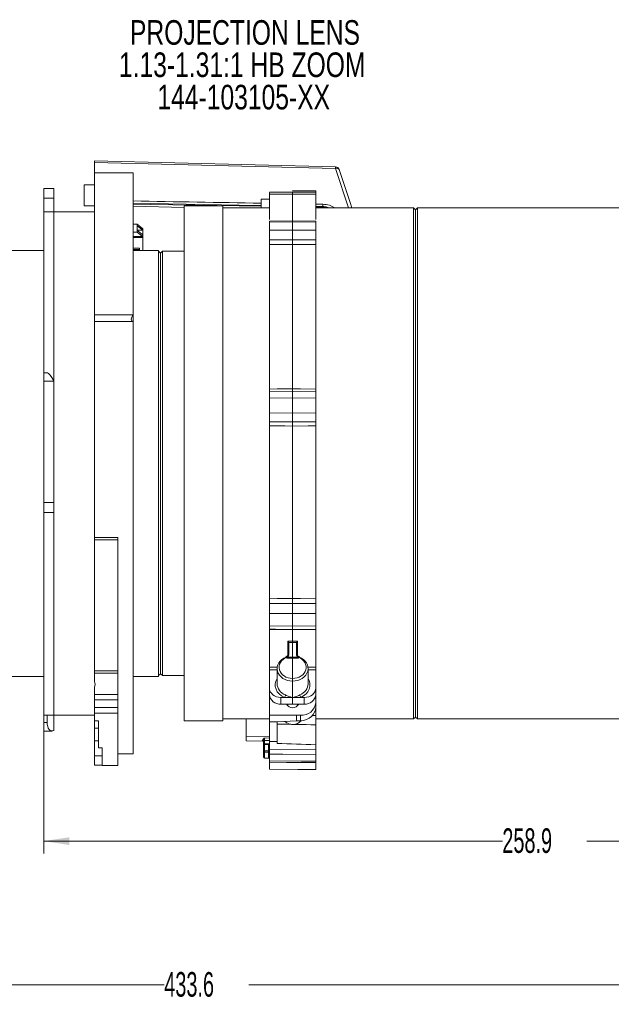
# Model space of a CAD drawing. Header units: millimetres. Extents: x 0 to 1118, y 0 to 864.
# Tile 23 of 78: x 144 to 221, y 380 to 507. Entities that reach past the tile are written whole.
import ezdxf

# ---------------------------------------------------------------- set-up
doc = ezdxf.new("R2010")
doc.units = ezdxf.units.MM
doc.styles.add('SLDTEXTSTYLE0', font='TXT', dxfattribs={"width": 0.75})
doc.styles.add('SLDTEXTSTYLE3', font='TXT', dxfattribs={"width": 0.605})
doc.dimstyles.new('SLDDIMSTYLE1', dxfattribs={"dimtxt": 3.175, "dimasz": 3.302, "dimexe": 0, "dimexo": 0.0625, "dimgap": 0.79375, "dimtad": 0, "dimtih": 1, "dimtoh": 1, "dimdec": 1, "dimlfac": 2, "dimrnd": 1e-09, "dimzin": 12, "dimdsep": 46, "dimtxsty": 'SLDTEXTSTYLE3', "dimsah": 1, "dimcen": 0.09, "dimadec": 0, "dimazin": 3, "dimtfac": 1, "dimtofl": 0, "dimtmove": 0, "dimatfit": 3, "dimfxl": 1, "dimfrac": 2, "dimtolj": 1, "dimtzin": 12, "dimarcsym": 0})

# ---------------------------------------------------------------- blocks, each defined once
blk = doc.blocks.new('_D_4')
at = {"color": 7, "linetype": 'Continuous', "lineweight": 0}
for p, q in [((60.18, 430.92), (60.18, 381.09)), ((276.98, 412.29), (276.98, 381.09)), ((60.18, 382.69), (163.12, 382.69)), ((276.98, 382.69), (174.04, 382.69))]:
    blk.add_line(p, q, dxfattribs=at)
for points in [[(60.18, 382.69), (63.48, 382.18), (63.48, 383.19)], [(276.98, 382.69), (273.68, 383.19), (273.68, 382.18)]]:
    blk.add_solid(points, dxfattribs=at)
at = {"color": 7, "linetype": 'Continuous', "lineweight": 0, "insert": (163.12, 384.34), "char_height": 3.175, "attachment_point": 1, "style": 'SLDTEXTSTYLE3'}
blk.add_mtext('433.6', dxfattribs=at)
blk = doc.blocks.new('_D_5')
at = {"color": 7, "linetype": 'Continuous', "lineweight": 0}
for p, q in [((147.55, 415.92), (147.55, 399.65)), ((276.98, 412.29), (276.98, 399.65)), ((147.55, 401.25), (206.81, 401.25)), ((276.98, 401.25), (217.72, 401.25))]:
    blk.add_line(p, q, dxfattribs=at)
for points in [[(147.55, 401.25), (150.86, 400.74), (150.86, 401.75)], [(276.98, 401.25), (273.68, 401.75), (273.68, 400.74)]]:
    blk.add_solid(points, dxfattribs=at)
at = {"color": 7, "linetype": 'Continuous', "lineweight": 0, "insert": (206.81, 402.9), "char_height": 3.175, "attachment_point": 1, "style": 'SLDTEXTSTYLE3'}
blk.add_mtext('258.9', dxfattribs=at)
blk = doc.blocks.new('SW_NOTE_57')
at = {"color": 0, "linetype": 'Continuous', "lineweight": 0, "char_height": 3.175, "attachment_point": 2, "style": 'SLDTEXTSTYLE0'}
for s, insert in [('PROJECTION LENS', (18.21, 4.09)), ('1.13-1.31:1 HB ZOOM', (17.85, -0.08)), ('144-103105-XX', (18.05, -4.26))]:
    blk.add_mtext(s, dxfattribs=dict(at, insert=insert))

msp = doc.modelspace()

# ---------------------------------------------------------------- linework, layer by layer
at = {"color": 7, "linetype": 'Continuous', "lineweight": 15}
for p, q in [((154.104, 488.8734), (154.104, 487.5174)), ((185.2475, 488.3107), (154.1041, 489.0703)), ((159.104, 487.5174), (154.104, 487.5174)), ((154.104, 469.1988), (154.104, 487.5174)), ((159.104, 469.1988), (159.104, 487.5174)), ((154.104, 486.0053), (152.7479, 486.0053)), ((152.7479, 486.0053), (152.7479, 483.2553)), ((148.854, 485.5113), (147.554, 485.5113)), ((147.554, 484.2589), (147.554, 485.5113)), ((148.854, 485.5113), (148.854, 484.2589)), ((179.7046, 485.0568), (176.7046, 485.0248)), ((179.7048, 484.7889), (176.7048, 484.7627)), ((176.7048, 481.5044), (176.7048, 484.7627)), ((182.7048, 484.7627), (179.7048, 484.7889)), ((182.7049, 485.2268), (179.7049, 485.2544)), ((182.7049, 485.0248), (179.7049, 485.0568)), ((182.7048, 485.0784), (182.7048, 485.1988)), ((182.7048, 481.5168), (182.7048, 484.7627)), ((147.554, 482.5174), (147.554, 484.2589)), ((148.854, 482.5174), (148.854, 484.2589)), ((152.7479, 483.2553), (154.104, 483.2553)), ((159.104, 483.2118), (165.6948, 483.0505)), ((170.6948, 483.2674), (165.6948, 483.2674)), ((165.6948, 450.0174), (165.6948, 483.2674)), ((170.6948, 450.0174), (170.6948, 483.2674)), ((176.7048, 484.1324), (175.6298, 484.123)), ((175.6298, 482.9754), (175.6298, 484.123)), ((148.854, 482.5174), (147.554, 482.5174)), ((147.554, 461.6924), (147.554, 482.5174)), ((154.104, 482.5174), (148.854, 482.5174)), ((148.854, 460.6931), (148.854, 482.5174)), ((176.7048, 483.0174), (170.6948, 483.0174)), ((182.7048, 483.0905), (183.6214, 483.0744)), ((195.3448, 483.0174), (182.7048, 483.0174)), ((195.5948, 482.7674), (195.3448, 483.0174)), ((195.3448, 450.0174), (195.3448, 483.0174)), ((195.8448, 483.0174), (195.5948, 482.7674)), ((195.5948, 450.0174), (195.5948, 482.7674)), ((233.9548, 483.0174), (195.8448, 483.0174)), ((195.8448, 450.0174), (195.8448, 483.0174)), ((159.104, 480.8867), (159.629, 480.8867)), ((159.629, 480.8867), (159.629, 480.6851)), ((159.629, 480.8867), (160.329, 480.323)), ((159.629, 480.6851), (159.629, 480.0922)), ((159.629, 480.6851), (160.329, 480.1214)), ((179.7046, 481.3413), (176.7046, 481.3054)), ((176.7048, 481.1565), (176.7048, 480.1296)), ((182.7049, 481.3054), (179.7049, 481.3413)), ((182.7048, 481.1565), (182.7048, 480.1296)), ((159.629, 479.8906), (159.104, 479.8906)), ((159.104, 479.333), (160.3215, 479.333)), ((159.629, 480.1214), (160.329, 480.1214)), ((159.629, 480.0922), (159.629, 479.8906)), ((160.329, 479.5285), (159.629, 480.0922)), ((160.3215, 479.333), (159.629, 479.8906)), ((160.3215, 479.333), (160.3215, 479.1847)), ((160.329, 480.323), (160.329, 480.1214)), ((160.329, 480.1214), (160.329, 479.5285)), ((160.329, 479.1787), (160.329, 479.5285)), ((160.3215, 479.1847), (159.104, 479.1847)), ((160.3215, 479.1847), (160.329, 479.1787)), ((160.329, 479.1787), (160.329, 477.5174)), ((176.7048, 459.6188), (176.7048, 478.2838)), ((182.7048, 459.6188), (182.7048, 478.2838)), ((147.554, 477.5174), (104.4298, 477.5174)), ((159.104, 477.7896), (159.904, 477.7896)), ((159.104, 477.6414), (159.904, 477.6414)), ((162.3948, 477.5174), (159.104, 477.5174)), ((159.904, 477.7896), (159.904, 477.6414)), ((159.904, 477.6414), (159.904, 477.5174)), ((162.3948, 450.0174), (162.3948, 477.5174)), ((162.6448, 477.1674), (162.3948, 477.4174)), ((162.8948, 477.4174), (162.6448, 477.1674)), ((162.6448, 450.0174), (162.6448, 477.1674)), ((165.6948, 477.4174), (162.8948, 477.4174)), ((162.8948, 450.0174), (162.8948, 477.4174)), ((154.104, 469.1988), (159.104, 469.1988)), ((154.104, 468.3327), (154.104, 469.1988)), ((159.104, 469.1988), (159.104, 468.3327)), ((154.104, 440.4332), (154.104, 468.3327)), ((159.104, 468.3327), (154.104, 468.3327)), ((159.104, 412.5174), (159.104, 468.3327)), ((148.0377, 461.6924), (147.554, 461.6924)), ((147.554, 460.6316), (147.554, 461.6924)), ((147.554, 460.6316), (147.554, 444.9561)), ((148.854, 460.6931), (148.854, 460.6316)), ((148.854, 460.6316), (148.854, 444.9561)), ((179.7047, 459.2871), (176.7048, 459.2564)), ((182.7049, 459.2564), (179.7049, 459.2871)), ((176.7048, 458.4586), (176.7048, 456.543)), ((182.7048, 458.4586), (182.7048, 456.543)), ((176.7048, 432.5519), (176.7048, 454.8669)), ((182.7048, 432.5519), (182.7048, 454.8669)), ((162.3948, 422.5174), (162.3948, 450.0174)), ((162.6448, 422.8674), (162.6448, 450.0174)), ((162.8948, 422.6174), (162.8948, 450.0174)), ((165.6948, 416.7674), (165.6948, 450.0174)), ((170.6948, 416.7674), (170.6948, 450.0174)), ((195.3448, 417.0174), (195.3448, 450.0174)), ((195.5948, 417.2674), (195.5948, 450.0174)), ((195.8448, 417.0174), (195.8448, 450.0174)), ((147.554, 443.6655), (147.554, 444.9561)), ((148.854, 444.9561), (148.854, 443.6655)), ((147.554, 443.6655), (148.854, 443.6655)), ((147.554, 417.5174), (147.554, 443.6655)), ((148.854, 417.5174), (148.854, 443.6655)), ((157.104, 440.4332), (154.104, 440.4332)), ((154.104, 440.1488), (154.104, 440.4332)), ((154.104, 440.1488), (154.104, 423.2243)), ((157.104, 419.2992), (157.104, 440.4332)), ((176.7048, 430.6341), (176.7048, 429.0318)), ((182.7048, 430.6341), (182.7048, 429.0318)), ((176.7048, 423.6881), (176.7048, 428.5772)), ((182.7048, 423.6881), (182.7048, 428.5772)), ((179.1971, 426.8938), (179.2048, 426.8357)), ((179.2048, 425.293), (179.2048, 426.8357)), ((180.2048, 426.8357), (180.2124, 426.8938)), ((180.2048, 425.293), (180.2048, 426.8357)), ((179.1956, 425.2417), (179.1737, 425.1732)), ((179.2048, 425.293), (179.1956, 425.2417)), ((179.7048, 424.9877), (179.7048, 424.8661)), ((180.2139, 425.2417), (180.2048, 425.293)), ((180.2358, 425.1732), (180.2139, 425.2417)), ((177.7048, 423.5401), (177.7048, 421.5592)), ((181.7048, 421.5592), (181.7048, 423.5401)), ((104.4298, 422.5174), (147.554, 422.5174)), ((154.104, 422.9225), (154.104, 423.2243)), ((157.104, 423.2243), (154.104, 423.2243)), ((157.104, 422.9225), (154.104, 422.9225)), ((154.104, 422.9225), (154.104, 421.8337)), ((159.104, 422.5174), (162.3948, 422.5174)), ((162.3948, 422.6174), (162.6448, 422.8674)), ((162.6448, 422.8674), (162.8948, 422.6174)), ((162.8948, 422.6174), (165.6948, 422.6174)), ((176.7048, 421.0127), (176.7048, 423.3518)), ((182.7048, 423.3518), (182.7048, 421.0127)), ((154.104, 421.1645), (154.104, 420.1992)), ((176.7048, 422.0458), (176.7047, 422.0458)), ((176.7048, 420.1669), (176.7048, 421.0127)), ((182.7049, 422.0458), (182.7048, 422.0458)), ((182.7048, 421.0127), (182.7048, 420.1669)), ((154.104, 419.5068), (154.104, 420.1992)), ((176.7048, 417.5162), (176.7048, 420.1669)), ((178.1917, 419.7914), (178.6599, 419.7904)), ((178.6599, 419.7904), (179.7048, 419.7882)), ((179.7048, 419.7882), (180.7496, 419.7904)), ((180.7496, 419.7904), (181.2179, 419.7914)), ((182.7048, 419.1329), (182.7048, 420.1669)), ((154.104, 419.5068), (154.104, 418.4827)), ((154.104, 417.7827), (154.104, 418.4827)), ((157.104, 419.5068), (157.104, 418.4827)), ((157.104, 418.4827), (157.104, 417.7827)), ((178.1917, 418.9383), (179.7048, 418.9275)), ((179.0798, 418.9319), (179.0798, 418.7064)), ((179.7048, 418.9275), (181.2179, 418.9383)), ((180.3298, 418.7064), (180.3298, 418.9319)), ((182.7048, 419.1329), (182.7048, 418.523)), ((182.7048, 417.4637), (182.7048, 418.523)), ((147.554, 417.5174), (148.854, 417.5174)), ((147.554, 416.5625), (147.554, 417.5174)), ((147.988, 416.5625), (147.988, 417.5174)), ((148.854, 417.5174), (154.104, 417.5174)), ((148.854, 417.5174), (148.854, 415.5179)), ((154.104, 417.7827), (154.104, 416.7644)), ((157.104, 417.7827), (157.104, 411.0174)), ((170.6948, 417.0174), (176.7048, 417.0174)), ((173.7048, 414.7611), (173.7048, 417.0174)), ((176.7048, 417.5162), (180.2265, 417.4911)), ((176.7048, 416.6556), (176.7048, 417.5162)), ((180.2265, 417.4911), (180.2236, 416.7567)), ((180.2265, 417.4911), (180.7222, 417.4946)), ((182.7048, 417.0174), (195.3448, 417.0174)), ((195.3448, 417.0174), (195.5948, 417.2674)), ((195.5948, 417.2674), (195.8448, 417.0174)), ((195.8448, 417.0174), (233.9548, 417.0174)), ((147.554, 415.4633), (147.554, 416.5625)), ((154.104, 416.7644), (154.604, 416.7644)), ((154.104, 416.7644), (154.104, 415.8165)), ((154.104, 414.19), (154.104, 415.8165)), ((154.604, 413.2916), (154.604, 416.7644)), ((165.6948, 416.7674), (170.6948, 416.7674)), ((176.7048, 416.6556), (177.7048, 416.6477)), ((176.7048, 416.6556), (176.7048, 414.1196)), ((177.7048, 416.6477), (180.2236, 416.7567)), ((177.7048, 416.6477), (177.7048, 414.1113)), ((180.2236, 416.7567), (180.7222, 416.7853)), ((182.7048, 413.6933), (182.7048, 416.2595)), ((147.554, 415.4633), (148.6226, 415.4633)), ((176.7048, 414.7797), (173.7048, 414.7611)), ((173.7048, 414.1816), (173.7048, 414.7611)), ((154.104, 414.19), (154.104, 412.2445)), ((155.104, 413.2916), (154.604, 413.2916)), ((155.104, 411.0174), (155.104, 413.2916)), ((173.7048, 414.1816), (175.8309, 414.1588)), ((175.9548, 413.68), (175.9548, 414.1319)), ((175.9548, 412.8663), (175.9548, 413.68)), ((176.5807, 413.8102), (176.0785, 413.805)), ((176.5969, 413.811), (176.5806, 413.8106)), ((176.5807, 413.8101), (176.5807, 413.8102)), ((176.7048, 414.1196), (177.7048, 414.1113)), ((176.7048, 413.1335), (176.7048, 414.1196)), ((177.7048, 414.1113), (177.7048, 413.8684)), ((182.7048, 413.0954), (182.7048, 413.6933)), ((154.104, 412.2441), (154.104, 412.2445)), ((154.104, 412.2441), (155.104, 412.2441)), ((154.104, 412.2441), (154.104, 411.0346)), ((157.104, 412.5174), (159.104, 412.5174)), ((175.9548, 412.1004), (175.9548, 412.8663)), ((176.0787, 411.9754), (176.5809, 411.971)), ((176.7048, 413.1335), (182.7048, 413.0954)), ((176.7048, 412.4651), (176.7048, 411.6202)), ((182.7048, 412.4254), (182.7048, 411.5686)), ((155.104, 411.0346), (154.104, 411.0346)), ((155.104, 411.0174), (157.104, 411.0174)), ((176.7048, 411.4321), (176.7048, 410.5388)), ((182.7048, 411.3851), (182.7048, 410.4865)), ((176.7048, 410.5388), (176.7048, 410.5387)), ((176.7048, 410.5387), (182.7048, 410.4863)), ((182.7048, 410.4865), (182.7048, 410.4863))]:
    msp.add_line(p, q, dxfattribs=at)
at = {"color": 9, "linetype": 'Continuous', "lineweight": 0}
for p, q in [((185.244, 488.1122), (154.104, 488.8734)), ((186.9465, 483.0174), (185.244, 488.1122)), ((179.7048, 484.7889), (179.7048, 481.377)), ((148.854, 484.2589), (147.554, 484.2589)), ((182.7048, 483.1926), (183.6259, 483.1766)), ((183.6259, 483.1766), (183.6259, 483.4756)), ((183.8131, 483.0548), (182.7048, 483.0815)), ((179.7048, 481.1924), (176.7048, 481.1565)), ((179.7048, 480.1383), (179.7048, 481.1924)), ((182.7048, 481.1565), (179.7048, 481.1924)), ((176.7048, 480.1296), (179.7048, 480.1383)), ((179.7048, 480.1383), (182.7048, 480.1296)), ((179.7048, 478.291), (179.7048, 459.6491)), ((148.854, 460.6316), (147.554, 460.6316)), ((179.7048, 458.4893), (176.7048, 458.4586)), ((179.7048, 456.5229), (179.7048, 458.4893)), ((182.7048, 458.4586), (179.7048, 458.4893)), ((176.7048, 456.543), (179.7048, 456.5229)), ((179.7048, 456.5229), (182.7048, 456.543)), ((179.7048, 454.8465), (179.7048, 432.5591)), ((147.554, 444.9561), (148.854, 444.9561)), ((157.104, 440.1488), (154.104, 440.1488)), ((179.7048, 430.6403), (176.7048, 430.6341)), ((182.7048, 430.6341), (179.7048, 430.6403)), ((179.7048, 428.9955), (179.7048, 430.6403)), ((176.7048, 429.0318), (179.7048, 428.9955)), ((179.7048, 428.9955), (182.7048, 429.0318)), ((179.7048, 428.5421), (179.7048, 427.0822)), ((179.0809, 425.1816), (179.0809, 427.0841)), ((179.7048, 424.9877), (179.7048, 426.8923)), ((180.3287, 427.0841), (180.3287, 425.1863)), ((178.957, 424.8638), (178.957, 424.9854)), ((179.7048, 424.8661), (178.957, 424.8638)), ((179.0816, 424.9858), (179.7048, 424.9877)), ((179.7048, 424.9877), (180.3279, 424.9858)), ((180.4526, 424.8638), (179.7048, 424.8661)), ((179.7048, 424.8661), (179.7048, 422.2588)), ((180.4526, 424.9854), (180.4526, 424.8638)), ((181.6935, 423.6865), (182.7048, 423.6881)), ((177.7048, 423.3502), (176.7048, 423.3518)), ((182.7048, 423.3518), (181.7048, 423.3502)), ((179.7048, 419.7992), (179.7048, 421.9106)), ((154.104, 420.1992), (157.104, 420.1992)), ((178.1917, 419.7914), (178.1917, 418.9383)), ((179.7048, 418.9275), (179.7048, 419.7882)), ((181.2179, 418.9383), (181.2179, 419.7914)), ((157.104, 419.5068), (154.104, 419.5068)), ((154.104, 418.4827), (157.104, 418.4827)), ((157.104, 417.7827), (154.104, 417.7827)), ((180.7222, 416.7853), (180.7222, 417.4946)), ((182.1874, 417.4739), (182.7048, 417.4637)), ((147.554, 416.5625), (147.988, 416.5625)), ((154.104, 415.8165), (154.604, 415.8165)), ((176.0787, 414.5595), (176.7048, 414.5634)), ((154.604, 414.19), (154.104, 414.19)), ((175.8309, 414.1588), (175.8309, 414.2193)), ((176.0787, 414.2529), (176.0787, 413.7192)), ((176.5809, 413.7154), (176.0787, 413.7103)), ((176.0787, 413.7103), (176.0787, 412.8965)), ((176.5809, 412.8931), (176.5809, 413.7154)), ((154.104, 412.2445), (155.104, 412.2445)), ((176.0787, 412.7438), (176.0787, 411.9754)), ((176.5809, 411.971), (176.5809, 412.7404))]:
    msp.add_line(p, q, dxfattribs=at)
at = {"color": 9, "linetype": 'Continuous', "lineweight": 0, "flags": 128}
for points in [[(185.7095, 487.9701), (185.7094, 487.9704), (185.6827, 488.0203), (185.6391, 488.0623), (185.5803, 488.0948), (185.5085, 488.1167), (185.4264, 488.1271), (185.3371, 488.1256), (185.244, 488.1122)], [(182.7048, 485.1988), (181.2037, 485.2125), (179.7048, 485.2263)], [(159.104, 483.6022), (175.1001, 483.325), (175.6298, 483.3157)], [(179.7048, 478.8936), (178.7048, 478.8911), (176.7048, 478.886)], [(179.7048, 478.291), (178.7048, 478.2886), (176.7048, 478.2838)], [(182.7048, 478.886), (181.7048, 478.8886), (179.7048, 478.8936)], [(182.7048, 478.2838), (181.7048, 478.2862), (179.7048, 478.291)], [(176.7048, 459.6188), (177.7047, 459.6289), (179.7048, 459.6491)], [(179.7048, 459.6491), (180.7047, 459.639), (182.7048, 459.6188)], [(179.7048, 455.3819), (178.7048, 455.3888), (176.7048, 455.4024)], [(182.7048, 455.4024), (181.7048, 455.3956), (179.7048, 455.3819)], [(179.7048, 454.8465), (178.7048, 454.8533), (176.7048, 454.8669)], [(182.7048, 454.8669), (181.7048, 454.8601), (179.7048, 454.8465)], [(176.7048, 432.5519), (177.7047, 432.5543), (179.7048, 432.5591)], [(179.7048, 432.5591), (180.7047, 432.5567), (182.7048, 432.5519)], [(176.7048, 431.9324), (177.7047, 431.9347), (179.7048, 431.9394)], [(179.7048, 431.9394), (180.7047, 431.937), (182.7048, 431.9324)], [(179.7048, 428.5421), (178.7048, 428.5538), (176.7048, 428.5772)], [(182.7048, 428.5772), (181.7048, 428.5655), (179.7048, 428.5421)], [(179.0809, 427.0841), (179.2048, 427.0838), (179.7048, 427.0822)], [(179.7048, 426.8923), (179.4543, 426.893), (179.2048, 426.8938), (179.1971, 426.8938)], [(179.7048, 427.0822), (180.2048, 427.0838), (180.3287, 427.0841)], [(180.2124, 426.8938), (180.2048, 426.8938), (179.9552, 426.893), (179.7048, 426.8923)], [(178.957, 424.9854), (178.9363, 425.0186), (178.9164, 425.0451), (178.8983, 425.0638), (178.8824, 425.074), (178.8695, 425.0753), (178.8694, 425.0753)], [(180.4526, 424.9854), (180.4733, 425.0186), (180.4931, 425.0451), (180.5113, 425.0638), (180.5271, 425.074), (180.54, 425.0753), (180.5403, 425.0753)], [(176.7048, 423.6881), (177.2047, 423.6873), (177.7525, 423.6864)], [(176.7048, 414.2568), (176.455, 414.2552), (176.0787, 414.2529)], [(176.0787, 412.8965), (176.331, 412.8948), (176.5809, 412.8931)], [(176.5809, 412.7404), (176.3309, 412.7421), (176.0787, 412.7438)], [(182.7048, 412.4254), (178.4241, 412.4537), (176.7048, 412.4651)], [(176.7048, 411.6202), (180.802, 411.585), (182.7048, 411.5686)], [(182.7048, 411.3851), (178.9258, 411.4147), (176.7048, 411.4321)]]:
    msp.add_lwpolyline(points, dxfattribs=at)
at = {"color": 7, "linetype": 'Continuous', "lineweight": 15, "flags": 128}
for points in [[(187.3645, 483.0174), (187.1408, 483.6871), (185.7095, 487.9701)], [(159.104, 483.5029), (161.3639, 483.4636), (175.6298, 483.2142)], [(176.7046, 428.6054), (177.5026, 428.5957), (179.7047, 428.5691)], [(179.7049, 428.5691), (180.4933, 428.5787), (182.7049, 428.6054)], [(176.7048, 410.5388), (180.38, 410.5068), (182.7048, 410.4865)]]:
    msp.add_lwpolyline(points, dxfattribs=at)
at = {"color": 9, "linetype": 'Continuous', "lineweight": 0}
for centre, radius, start, end in [((174.8484, 488.3963), 10.3995, 358.434916, 359.532656), ((182.4451, 483.1761), 1.1807, 355.063046, 0.026712), ((178.0655, 420.1818), 0.7117, 326.635554, 354.618955), ((181.344, 420.1818), 0.7117, 185.381045, 213.364446), ((175.8595, 414.0757), 0.1465, 49.453089, 101.281773), ((176.0777, 414.1299), 0.123, 89.567074, 179.058284), ((176.0497, 413.5599), 0.1532, 79.112749, 128.316302), ((178.8637, 413.7631), 2.7855, 179.137925, 181.087052), ((179.5003, 413.769), 2.92, 179.193366, 181.052168), ((176.0497, 412.7461), 0.1532, 79.112749, 128.316302), ((181.5273, 412.8201), 5.4491, 179.19713, 180.80287), ((182.0305, 412.8168), 5.4502, 179.197306, 180.802694)]:
    msp.add_arc(centre, radius, start, end, dxfattribs=at)
at = {"color": 7, "linetype": 'Continuous', "lineweight": 15}
for centre, radius, start, end in [((185.2353, 487.8116), 0.5, 18.478439, 88.595264), ((178.8971, 425.0387), 0.0459, 127.15421, 194.357371), ((179.0798, 425.3227), 0.125, 306.950074, 359.993121), ((180.3298, 425.3227), 0.125, 180.006879, 232.977351), ((180.5123, 425.0387), 0.0461, 345.706112, 52.604868), ((178.0789, 420.3158), 1.3821, 186.182281, 274.681704), ((181.3307, 420.3158), 1.3821, 265.318296, 353.817719), ((179.7048, 419.3758), 0.9104, 209.091463, 330.908537), ((180.8726, 419.3313), 1.8429, 265.318296, 353.817719), ((179.7014, 417.8711), 1.5518, 229.831633, 315.971236), ((176.0798, 413.68), 0.125, 90.585219, 180), ((176.0785, 412.8675), 0.1237, 180.583712, 270.085429), ((176.0798, 412.1004), 0.125, 180, 269.5), ((176.5798, 411.846), 0.125, 360, 89.5)]:
    msp.add_arc(centre, radius, start, end, dxfattribs=at)
for centre, major_axis, ratio, start_param, end_param in [((-1388.3438, 466.6742), (3173.8938, -33.321), 0.01207666, 1.05566235, 1.06163594), ((-1388.3438, 466.6742), (3173.8938, -33.321), 0.01207666, 1.05276473, 1.05309876), ((159.479, 468.9532), (0.5413, 0.5413), 0.57735027, 1.69069866, 3.5452891), ((148.854, 460.1924), (-0.8374, 1.4949), 0.14769566, 4.97018011, 6.20063724), ((179.7048, 423.5489), (1.9999, 0.0266), 0.81910429, 2.00004661, 4.70148599), ((178.9548, 425.0072), (0.2381, 0.2388), 0.31911652, 4.41131823, 4.9348966), ((178.9548, 425.4168), (-0.0024, 0.4981), 0.50187537, 3.66430579, 4.19905344), ((179.7048, 423.5489), (1.9999, -0.0266), 0.81910429, 4.72329197, 7.42473135), ((180.4548, 425.4168), (0.0024, 0.4981), 0.50187537, 2.08413186, 2.61887951), ((180.4548, 425.0072), (-0.2381, 0.2388), 0.31911652, 1.34828871, 1.87186708), ((178.2048, 421.0202), (1.4999, 0.0228), 0.81908967, 3.12913292, 4.6912026), ((179.7048, 421.5704), (1.9998, 0.0342), 0.81907311, 3.12757651, 4.21434835), ((179.7048, 421.5704), (1.9998, -0.0342), 0.81907311, 5.21042961, 6.29720145), ((181.2048, 421.0202), (1.4999, -0.0228), 0.81908967, 4.73357536, 6.29564504), ((179.7054, 418.418), (0.8322, 0.125), 0.81302227, 2.29159125, 2.41810694), ((179.7054, 418.418), (0.8322, 0.125), 0.81302227, 0.41914446, 0.60920158), ((180.7048, 418.4227), (1.9852, 0.2983), 0.8130225, 4.59957013, 6.16163981), ((148.854, 416.9633), (0.328, 1.4896), 0.53807051, 1.95926212, 3.53005845), ((244.4207, 449.0211), (441.0957, -10.0591), 0.08404269, 4.56247259, 4.57393011)]:
    msp.add_ellipse(centre, major_axis=major_axis, ratio=ratio, start_param=start_param, end_param=end_param, dxfattribs=at)
at = {"color": 9, "linetype": 'Continuous', "lineweight": 0}
for centre, major_axis, ratio, start_param, end_param in [((179.7026, 423.6923), (1.7499, 0.0266), 0.81908967, 1.99848987, 4.7011759), ((179.707, 423.6923), (1.7499, -0.0266), 0.81908967, 4.72360206, 7.42628809), ((179.707, 421.427), (2.2498, 0.0342), 0.81908967, 2.65537153, 4.21590477), ((179.7026, 421.427), (2.2498, -0.0342), 0.81908967, 5.2088732, 6.76940643), ((171.2707, 450.6775), (406.3996, -9.2679), 0.08404269, 4.73013806, 4.74244425)]:
    msp.add_ellipse(centre, major_axis=major_axis, ratio=ratio, start_param=start_param, end_param=end_param, dxfattribs=at)
at = {"color": 7, "linetype": 'Continuous', "lineweight": 15}
for points, knots in [([(154.104, 488.8734), (154.104, 488.9146), (154.104, 488.997), (154.104, 489.0638), (154.104, 489.0661), (154.104, 489.0671)], [0, 0, 0, 0, 0.36599346, 0.73198966, 1, 1, 1, 1]), ([(176.7048, 484.7627), (176.7048, 484.8151), (176.7048, 484.9402), (176.7048, 485.024), (176.7048, 485.0139), (176.7048, 485.0109)], [0, 0, 0, 0, 0.33346841, 0.79725035, 1, 1, 1, 1]), ([(179.7048, 485.0428), (179.7048, 485.0459), (179.7048, 485.0559), (179.7048, 484.9704), (179.7048, 484.8432), (179.7048, 484.7889)], [0, 0, 0, 0, 0.20178282, 0.65958904, 1, 1, 1, 1]), ([(182.7048, 485.015), (182.7048, 485.018), (182.7048, 485.0343), (182.7048, 484.9583), (182.7048, 484.8271), (182.7048, 484.7627)], [0, 0, 0, 0, 0.101941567, 0.558937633, 1, 1, 1, 1]), ([(183.6259, 483.4756), (183.9093, 483.451), (184.4707, 483.4023), (184.9374, 483.1449), (185.1684, 483.0174)], [0, 0, 0, 0, 0.50499042, 1, 1, 1, 1]), ([(183.6226, 483.0701), (183.6389, 483.0713), (183.7994, 483.0829), (183.9583, 483.0484), (184.101, 483.0174)], [0, 0, 0, 0, 0.10178185, 1, 1, 1, 1]), ([(176.7048, 481.1565), (176.7048, 481.2097), (176.7048, 481.2967), (176.7048, 481.2936), (176.7048, 481.2923)], [0, 0, 0, 0, 0.61019169, 1, 1, 1, 1]), ([(179.7048, 481.3282), (179.7048, 481.3294), (179.7048, 481.3326), (179.7048, 481.2456), (179.7048, 481.1924)], [0, 0, 0, 0, 0.38980806, 1, 1, 1, 1]), ([(182.7048, 481.2915), (182.7048, 481.2949), (182.7048, 481.306), (182.7048, 481.2367), (182.7048, 481.1686), (182.7048, 481.1565)], [0, 0, 0, 0, 0.25897386, 0.86913131, 1, 1, 1, 1]), ([(176.7048, 478.886), (176.7048, 478.9938), (176.7048, 479.2093), (176.7048, 479.5524), (176.7048, 479.8606), (176.7048, 480.0426), (176.7048, 480.1166), (176.7048, 480.1296)], [0, 0, 0, 0, 0.23728026, 0.47456086, 0.71183431, 0.94910859, 1, 1, 1, 1]), ([(179.7048, 480.1383), (179.7048, 480.125), (179.7048, 480.0508), (179.7048, 479.8683), (179.7048, 479.5599), (179.7048, 479.2167), (179.7048, 479.0013), (179.7048, 478.8936)], [0, 0, 0, 0, 0.05169968, 0.28877185, 0.52584324, 0.76292179, 1, 1, 1, 1]), ([(182.7048, 480.1296), (182.7048, 480.0612), (182.7048, 479.9243), (182.7048, 479.6204), (182.7048, 479.2854), (182.7048, 479.0345), (182.7048, 478.9083), (182.7048, 478.886)], [0, 0, 0, 0, 0.237285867, 0.474572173, 0.711848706, 0.949121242, 1, 1, 1, 1]), ([(176.7048, 478.2838), (176.7048, 478.3211), (176.7048, 478.3957), (176.7048, 478.553), (176.7048, 478.7223), (176.7048, 478.8341), (176.7048, 478.8858), (176.7048, 478.886)], [0, 0, 0, 0, 0.24971124, 0.4994229, 0.74912536, 0.99882487, 1, 1, 1, 1]), ([(179.7048, 478.291), (179.7048, 478.3065), (179.7048, 478.3568), (179.7048, 478.4713), (179.7048, 478.6344), (179.7048, 478.7815), (179.7048, 478.8639), (179.7048, 478.8936)], [0, 0, 0, 0, 0.11145473, 0.36084192, 0.61023204, 0.85963134, 1, 1, 1, 1]), ([(182.7048, 478.886), (182.7048, 478.8565), (182.7048, 478.7743), (182.7048, 478.6274), (182.7048, 478.4643), (182.7048, 478.3497), (182.7048, 478.2994), (182.7048, 478.2838)], [0, 0, 0, 0, 0.139528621, 0.389021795, 0.638505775, 0.887986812, 1, 1, 1, 1]), ([(176.7048, 459.2564), (176.7048, 459.2566), (176.7048, 459.2576), (176.7048, 459.3011), (176.7048, 459.402), (176.7048, 459.5179), (176.7048, 459.595), (176.7048, 459.6188)], [0, 0, 0, 0, 0.08926586, 0.3533327, 0.6173898, 0.88144378, 1, 1, 1, 1]), ([(176.7048, 458.4586), (176.7048, 458.5665), (176.7048, 458.7823), (176.7048, 459.0407), (176.7048, 459.2116), (176.7048, 459.26), (176.7048, 459.2557), (176.7048, 459.2549)], [0, 0, 0, 0, 0.23728587, 0.47457217, 0.71184871, 0.94912124, 1, 1, 1, 1]), ([(179.7048, 459.2855), (179.7048, 459.2855), (179.7048, 459.2824), (179.7048, 459.2955), (179.7048, 459.3706), (179.7048, 459.4912), (179.7048, 459.5965), (179.7048, 459.6491)], [0, 0, 0, 0, 0.00155375, 0.25115863, 0.50076643, 0.75038343, 1, 1, 1, 1]), ([(179.7048, 458.4893), (179.7048, 458.5131), (179.7048, 458.6459), (179.7048, 458.8749), (179.7048, 459.1156), (179.7048, 459.2711), (179.7048, 459.2807), (179.7048, 459.2855)], [0, 0, 0, 0, 0.05169968, 0.28877185, 0.52584324, 0.76292179, 1, 1, 1, 1]), ([(182.7048, 459.6188), (182.7048, 459.5662), (182.7048, 459.461), (182.7048, 459.3402), (182.7048, 459.2651), (182.7048, 459.2519), (182.7048, 459.2549), (182.7048, 459.2549)], [0, 0, 0, 0, 0.24971124, 0.4994229, 0.74912536, 0.99882487, 1, 1, 1, 1]), ([(182.7048, 459.2549), (182.7048, 459.25), (182.7048, 459.2401), (182.7048, 459.0842), (182.7048, 458.8432), (182.7048, 458.6145), (182.7048, 458.482), (182.7048, 458.4586)], [0, 0, 0, 0, 0.23728026, 0.47456086, 0.71183431, 0.94910859, 1, 1, 1, 1]), ([(176.7048, 455.4024), (176.7048, 455.4517), (176.7048, 455.5501), (176.7048, 455.8154), (176.7048, 456.1319), (176.7048, 456.3857), (176.7048, 456.5193), (176.7048, 456.543)], [0, 0, 0, 0, 0.23728026, 0.47456086, 0.71183431, 0.94910859, 1, 1, 1, 1]), ([(179.7048, 456.5229), (179.7048, 456.4989), (179.7048, 456.3648), (179.7048, 456.1106), (179.7048, 455.7943), (179.7048, 455.5293), (179.7048, 455.431), (179.7048, 455.3819)], [0, 0, 0, 0, 0.051699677, 0.288771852, 0.525843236, 0.762921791, 1, 1, 1, 1]), ([(182.7048, 456.543), (182.7048, 456.4306), (182.7048, 456.2059), (182.7048, 455.8778), (182.7048, 455.6043), (182.7048, 455.4611), (182.7048, 455.4112), (182.7048, 455.4024)], [0, 0, 0, 0, 0.23728587, 0.47457217, 0.71184871, 0.94912124, 1, 1, 1, 1]), ([(176.7048, 454.8669), (176.7048, 454.9233), (176.7048, 455.0362), (176.7048, 455.196), (176.7048, 455.3256), (176.7048, 455.3829), (176.7048, 455.4023), (176.7048, 455.4024)], [0, 0, 0, 0, 0.24971124, 0.4994229, 0.74912536, 0.99882487, 1, 1, 1, 1]), ([(179.7048, 455.3819), (179.7048, 455.3818), (179.7048, 455.3624), (179.7048, 455.3051), (179.7048, 455.1756), (179.7048, 455.0159), (179.7048, 454.903), (179.7048, 454.8465)], [0, 0, 0, 0, 0.00155375, 0.25115863, 0.50076643, 0.75038343, 1, 1, 1, 1]), ([(182.7048, 455.4024), (182.7048, 455.3899), (182.7048, 455.3551), (182.7048, 455.2581), (182.7048, 455.1107), (182.7048, 454.9728), (182.7048, 454.8919), (182.7048, 454.8669)], [0, 0, 0, 0, 0.13952862, 0.3890218, 0.63850578, 0.88798681, 1, 1, 1, 1]), ([(176.7048, 431.9324), (176.7048, 431.9552), (176.7048, 432.019), (176.7048, 432.1518), (176.7048, 432.3209), (176.7048, 432.4583), (176.7048, 432.5298), (176.7048, 432.5519)], [0, 0, 0, 0, 0.13952862, 0.3890218, 0.63850578, 0.88798681, 1, 1, 1, 1]), ([(179.7048, 432.5591), (179.7048, 432.5371), (179.7048, 432.4657), (179.7048, 432.3283), (179.7048, 432.1593), (179.7048, 432.0262), (179.7048, 431.9624), (179.7048, 431.9394)], [0, 0, 0, 0, 0.11145473, 0.36084192, 0.61023204, 0.85963134, 1, 1, 1, 1]), ([(182.7048, 432.5519), (182.7048, 432.5009), (182.7048, 432.3988), (182.7048, 432.2261), (182.7048, 432.0634), (182.7048, 431.9713), (182.7048, 431.9325), (182.7048, 431.9324)], [0, 0, 0, 0, 0.24971124, 0.4994229, 0.74912536, 0.99882487, 1, 1, 1, 1]), ([(176.7048, 430.6341), (176.7048, 430.7326), (176.7048, 430.9294), (176.7048, 431.2737), (176.7048, 431.605), (176.7048, 431.8196), (176.7048, 431.9154), (176.7048, 431.9324)], [0, 0, 0, 0, 0.23728587, 0.47457217, 0.71184871, 0.94912124, 1, 1, 1, 1]), ([(179.7048, 430.6403), (179.7048, 430.6606), (179.7048, 430.7741), (179.7048, 431.0119), (179.7048, 431.352), (179.7048, 431.6832), (179.7048, 431.854), (179.7048, 431.9394)], [0, 0, 0, 0, 0.05169968, 0.28877185, 0.52584324, 0.76292179, 1, 1, 1, 1]), ([(182.7048, 431.9324), (182.7048, 431.8469), (182.7048, 431.6759), (182.7048, 431.3446), (182.7048, 431.0044), (182.7048, 430.7672), (182.7048, 430.6541), (182.7048, 430.6341)], [0, 0, 0, 0, 0.23728026, 0.47456086, 0.71183431, 0.94910859, 1, 1, 1, 1]), ([(176.7048, 428.6186), (176.7048, 428.6177), (176.7048, 428.6156), (176.7048, 428.74), (176.7048, 428.9028), (176.7048, 429.0124), (176.7048, 429.0318)], [0, 0, 0, 0, 0.22216151, 0.57341136, 0.92466245, 1, 1, 1, 1]), ([(179.7048, 428.5765), (179.7048, 428.5816), (179.7048, 428.5927), (179.7048, 428.74), (179.7048, 428.9104), (179.7048, 428.9955)], [0, 0, 0, 0, 0.29729123, 0.64864594, 1, 1, 1, 1]), ([(182.7048, 429.0318), (182.7048, 428.9466), (182.7048, 428.7763), (182.7048, 428.6289), (182.7048, 428.6178), (182.7048, 428.6127)], [0, 0, 0, 0, 0.351354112, 0.702708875, 1, 1, 1, 1]), ([(179.0809, 427.0841), (179.0813, 427.0837), (179.0958, 427.0685), (179.129, 427.0293), (179.1721, 426.9652), (179.1901, 426.9138), (179.1971, 426.8938)], [0, 0, 0, 0, 0.00939488, 0.31560225, 0.73339282, 1, 1, 1, 1]), ([(179.7048, 426.8923), (179.7048, 426.9048), (179.7048, 426.9452), (179.7048, 427.0143), (179.7048, 427.0596), (179.7048, 427.0822)], [0, 0, 0, 0, 0.18276419, 0.59138216, 1, 1, 1, 1]), ([(180.2124, 426.8938), (180.2194, 426.9138), (180.2374, 426.9652), (180.2805, 427.0293), (180.3138, 427.0685), (180.3282, 427.0837), (180.3287, 427.0841)], [0, 0, 0, 0, 0.26660718, 0.68439775, 0.99060512, 1, 1, 1, 1]), ([(179.1557, 425.2246), (179.147, 425.2178), (179.1208, 425.1971), (179.0501, 425.1561), (178.9596, 425.1114), (178.8965, 425.0871), (178.8689, 425.0764)], [0, 0, 0, 0, 0.129075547, 0.389112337, 0.731981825, 1, 1, 1, 1]), ([(180.5407, 425.0763), (180.5177, 425.0851), (180.4544, 425.1093), (180.3595, 425.1558), (180.2839, 425.1999), (180.2596, 425.2198), (180.2539, 425.2245)], [0, 0, 0, 0, 0.224468, 0.61625775, 0.91089624, 1, 1, 1, 1]), ([(176.7048, 423.3518), (176.7048, 423.3764), (176.7048, 423.4257), (176.7048, 423.5117), (176.7048, 423.5945), (176.7048, 423.6535), (176.7048, 423.6802), (176.7048, 423.6881)], [0, 0, 0, 0, 0.22599876, 0.4519979, 0.67798883, 0.90397724, 1, 1, 1, 1]), ([(182.7048, 423.6881), (182.7048, 423.6681), (182.7048, 423.6281), (182.7048, 423.5472), (182.7048, 423.4622), (182.7048, 423.3955), (182.7048, 423.3619), (182.7048, 423.3518)], [0, 0, 0, 0, 0.22599876, 0.4519979, 0.67798883, 0.90397724, 1, 1, 1, 1]), ([(179.7048, 422.2588), (179.7048, 422.2342), (179.7048, 422.1849), (179.7048, 422.0989), (179.7048, 422.0159), (179.7048, 421.9572), (179.7048, 421.9251), (179.7048, 421.9142), (179.7048, 421.9106)], [0, 0, 0, 0, 0.21464383, 0.4292875, 0.64393543, 0.8585901, 0.95370011, 1, 1, 1, 1]), ([(154.104, 421.8337), (154.1468, 421.6922), (154.2154, 421.4649), (154.1346, 421.2468), (154.104, 421.1645)], [0, 0, 0, 0, 0.62244892, 1, 1, 1, 1]), ([(179.7048, 419.7882), (179.7048, 419.7911), (179.7048, 419.7949), (179.7048, 419.7984), (179.7048, 419.7992)], [0, 0, 0, 0, 0.77012842, 1, 1, 1, 1]), ([(182.7048, 417.4637), (182.7048, 417.4436), (182.7048, 417.383), (182.7048, 417.2088), (182.7048, 416.9267), (182.7048, 416.5925), (182.7048, 416.3701), (182.7048, 416.2595)], [0, 0, 0, 0, 0.1078675, 0.32578375, 0.55175416, 0.7769632, 1, 1, 1, 1]), ([(175.9548, 414.006), (175.9548, 414.0065), (175.9547, 414.0229), (175.9499, 414.0583), (175.9291, 414.1044), (175.8973, 414.137), (175.8644, 414.1552), (175.8421, 414.1576), (175.8309, 414.1588)], [0, 0, 0, 0, 0.00668398, 0.24080367, 0.51792458, 0.71777117, 0.85854054, 1, 1, 1, 1]), ([(176.7046, 413.8193), (176.7002, 413.8186), (176.6808, 413.8153), (176.6426, 413.8118), (176.6091, 413.8112), (176.5969, 413.811)], [0, 0, 0, 0, 0.154739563, 0.692279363, 1, 1, 1, 1]), ([(176.7048, 412.671), (176.7048, 412.6712), (176.7047, 412.682), (176.6996, 412.6943), (176.6801, 412.7132), (176.662, 412.7251), (176.63, 412.7351), (176.6068, 412.739), (176.5923, 412.7403), (176.5827, 412.7404), (176.5809, 412.7404)], [0, 0, 0, 0, 0.00672442, 0.40337783, 0.4575764, 0.73110343, 0.86674576, 0.91407805, 0.9838083, 1, 1, 1, 1]), ([(176.7048, 412.4651), (176.7048, 412.5301), (176.7048, 412.6602), (176.7048, 412.9758), (176.7048, 413.1335)], [0, 0, 0, 0, 0.499992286, 1, 1, 1, 1]), ([(182.7048, 413.0954), (182.7048, 412.9374), (182.7048, 412.6214), (182.7048, 412.4907), (182.7048, 412.4254)], [0, 0, 0, 0, 0.49999191, 1, 1, 1, 1]), ([(176.7048, 411.4321), (176.7048, 411.4539), (176.7048, 411.4976), (176.7048, 411.5548), (176.7048, 411.5971), (176.7048, 411.6173), (176.7048, 411.6195), (176.7048, 411.6202)], [0, 0, 0, 0, 0.22168306, 0.4433665, 0.66504144, 0.8867134, 1, 1, 1, 1]), ([(182.7048, 411.5686), (182.7048, 411.5661), (182.7048, 411.5611), (182.7048, 411.5266), (182.7048, 411.4764), (182.7048, 411.4258), (182.7048, 411.3946), (182.7048, 411.3851)], [0, 0, 0, 0, 0.22538977, 0.45077991, 0.67616181, 0.90154112, 1, 1, 1, 1])]:
    msp.add_open_spline(points, degree=3, knots=knots, dxfattribs=at)
at = {"color": 9, "linetype": 'Continuous', "lineweight": 0}
for points, knots in [([(183.6259, 483.1766), (183.8053, 483.1697), (184.096, 483.1585), (184.3573, 483.0565), (184.4573, 483.0174)], [0, 0, 0, 0, 0.61713588, 1, 1, 1, 1]), ([(179.1737, 425.1732), (179.1658, 425.1635), (179.1428, 425.1353), (179.0874, 425.0867), (179.0186, 425.033), (178.9762, 425.0003), (178.957, 424.9854)], [0, 0, 0, 0, 0.15159345, 0.43787729, 0.7441337, 1, 1, 1, 1]), ([(179.1956, 425.2417), (179.1946, 425.2412), (179.185, 425.2364), (179.1687, 425.2369), (179.1579, 425.224), (179.1569, 425.2228)], [0, 0, 0, 0, 0.10219578, 0.91610278, 1, 1, 1, 1]), ([(180.2528, 425.2227), (180.2517, 425.2239), (180.2408, 425.2369), (180.2245, 425.2364), (180.215, 425.2412), (180.2139, 425.2417)], [0, 0, 0, 0, 0.08584861, 0.8980219, 1, 1, 1, 1]), ([(180.4526, 424.9854), (180.4257, 425.0061), (180.3741, 425.0458), (180.2963, 425.1079), (180.2535, 425.1502), (180.2376, 425.1709), (180.2358, 425.1732)], [0, 0, 0, 0, 0.35247614, 0.6765451, 0.9636805, 1, 1, 1, 1]), ([(178.7741, 420.1151), (178.926, 420.049), (179.1997, 419.93), (179.5025, 419.8322), (179.6647, 419.797), (179.6989, 419.7989), (179.7048, 419.7992)], [0, 0, 0, 0, 0.49775453, 0.89674776, 0.98212873, 1, 1, 1, 1]), ([(179.7048, 419.7992), (179.7107, 419.7989), (179.7449, 419.797), (179.907, 419.8322), (180.2099, 419.93), (180.4835, 420.049), (180.6355, 420.1151)], [0, 0, 0, 0, 0.01787127, 0.10325224, 0.50224547, 1, 1, 1, 1]), ([(175.8309, 414.2193), (175.8345, 414.2524), (175.8419, 414.3185), (175.9057, 414.4259), (175.9921, 414.5005), (176.0584, 414.5457), (176.0781, 414.5591), (176.0787, 414.5595)], [0, 0, 0, 0, 0.22844568, 0.45589313, 0.83873253, 0.99501345, 1, 1, 1, 1]), ([(175.9548, 414.187), (175.9569, 414.2082), (175.9615, 414.2545), (175.9996, 414.3494), (176.04, 414.4509), (176.0688, 414.5325), (176.0784, 414.5588), (176.0787, 414.5595)], [0, 0, 0, 0, 0.1599466, 0.35002822, 0.78128931, 0.99415098, 1, 1, 1, 1]), ([(176.0787, 414.5595), (176.0786, 414.5408), (176.0784, 414.4945), (176.0782, 414.4183), (176.0782, 414.3427), (176.0783, 414.2821), (176.0786, 414.2626), (176.0787, 414.2529)], [0, 0, 0, 0, 0.1452377, 0.35892097, 0.57260526, 0.78630017, 1, 1, 1, 1]), ([(176.7048, 413.7379), (176.7042, 413.7364), (176.7027, 413.7325), (176.6882, 413.7265), (176.6602, 413.7209), (176.6229, 413.7168), (176.5949, 413.7159), (176.5809, 413.7154)], [0, 0, 0, 0, 0.13733335, 0.35336162, 0.56906565, 0.78456143, 1, 1, 1, 1]), ([(176.5809, 412.8931), (176.5827, 412.893), (176.5923, 412.8927), (176.6068, 412.8886), (176.63, 412.8761), (176.662, 412.8445), (176.6801, 412.8065), (176.6996, 412.746), (176.7047, 412.7063), (176.7048, 412.6716), (176.7048, 412.671)], [0, 0, 0, 0, 0.01620742, 0.08612881, 0.13332663, 0.26891511, 0.54228935, 0.59647347, 0.99326894, 1, 1, 1, 1])]:
    msp.add_open_spline(points, degree=3, knots=knots, dxfattribs=at)

# ---------------------------------------------------------------- block references
at = {"color": 7, "linetype": 'Continuous', "lineweight": 0}
msp.add_blockref('SW_NOTE_57', (155.3405, 503.1604), dxfattribs=at)

# ---------------------------------------------------------------- dimensions: what is measured, and where the dimension line sits
for base, p2, picture, middle in [((60.1798, 382.6865), (60.1798, 432.5174), '_D_4', (168.5798, 382.6865)), ((147.554, 401.2453), (147.554, 417.5174), '_D_5', (212.2669, 401.2453))]:
    dim = msp.add_linear_dim(base=base, p1=(276.9798, 413.8924), p2=p2, dimstyle='SLDDIMSTYLE1', dxfattribs=at)
    dim.commit()
    dim.dimension.update_dxf_attribs({"geometry": picture, "text_midpoint": middle, "dimtype": 160})

doc.saveas('drawing.dxf')
